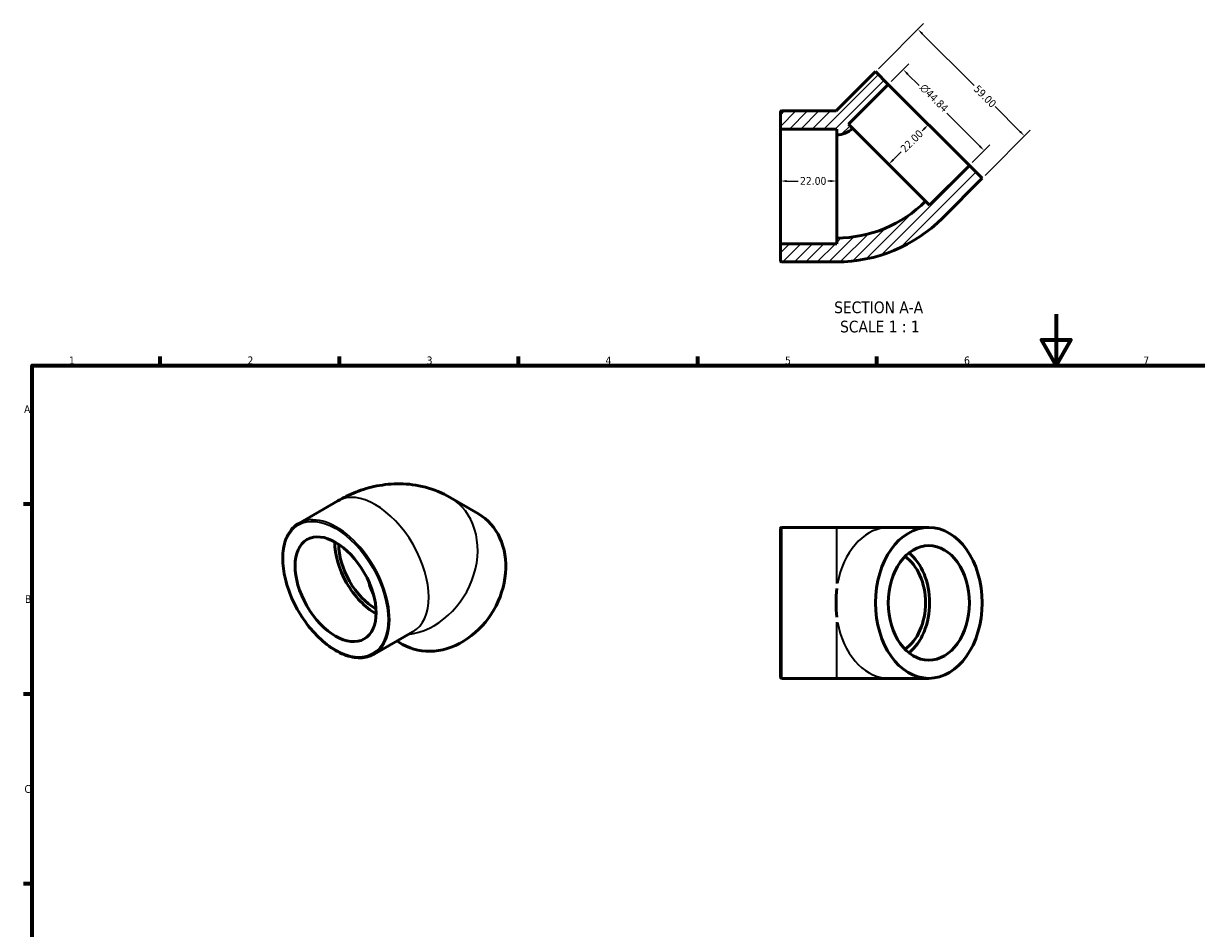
# Model space of a CAD drawing. Header units: millimetres. Extents: x 0 to 906, y 0 to 708.
# Tile 2 of 3: x 17 to 475, y 354 to 708. Entities that reach past the tile are written whole.
import ezdxf

# ---------------------------------------------------------------- set-up
doc = ezdxf.new("R2010")
doc.units = ezdxf.units.MM
for name, color, linetype, lineweight in [('Border (ANSI)', 7, 'Continuous', 70), ('Dimension (ANSI)', 7, 'Continuous', 25), ('Hatch (ANSI)', 7, 'Continuous', 18), ('Symbol (ANSI)', 7, 'Continuous', 25), ('Visible (ANSI)', 7, 'Continuous', 50), ('Visible Narrow (ANSI)', 7, 'Continuous', 35)]:
    doc.layers.add(name, color=color, linetype=linetype, lineweight=lineweight)
doc.styles.add('Label Text (ANSI)', font='tahoma.ttf')
doc.styles.add('Note Text (ANSI)', font='tahoma.ttf')
doc.dimstyles.new('Default - mm (ANSI)', dxfattribs={"dimtxt": 3.048, "dimasz": 2.5, "dimexe": 3.175, "dimexo": 1.6002, "dimgap": 0.8, "dimtad": 0, "dimtoh": 1, "dimrnd": 1e-08, "dimzin": 4, "dimdsep": 46, "dimtxsty": 'Note Text (ANSI)', "dimcen": 0.09, "dimdle": 10, "dimclrd": 256, "dimclre": 256, "dimclrt": 256, "dimadec": 1, "dimazin": 1, "dimtfac": 1, "dimtofl": 0, "dimtmove": 0, "dimatfit": 3, "dimfxl": 1, "dimtolj": 1, "dimtzin": 4, "dimlwd": -1, "dimlwe": -1, "dimarcsym": 0})

# ---------------------------------------------------------------- blocks, each defined once
blk = doc.blocks.new('Borders Default Border')
at = {"layer": 'Border (ANSI)'}
for p, q in [((70.08, 574), (70.08, 577.45)), ((140.17, 574), (140.17, 577.45)), ((210.25, 574), (210.25, 577.45)), ((280.33, 574), (280.33, 577.45)), ((350.42, 574), (350.42, 577.45)), ((20, 519.75), (16.55, 519.75)), ((20, 445.5), (16.55, 445.5)), ((20, 371.25), (16.55, 371.25))]:
    blk.add_line(p, q, dxfattribs=at)
at = {"layer": 'Border (ANSI)', "flags": 128}
for points in [[(420.5, 594), (420.5, 574), (414.73, 584), (426.27, 584), (420.5, 574)], [(20, 20), (20, 574), (821, 574), (821, 20), (20, 20)]]:
    blk.add_lwpolyline(points, dxfattribs=at)
at = {"layer": 'Border (ANSI)', "char_height": 3.05, "attachment_point": 7, "style": 'Note Text (ANSI)'}
for s, insert in [('1', (34.35, 574.4)), ('2', (104.2, 574.4)), ('3', (174.26, 574.34)), ('4', (244.23, 574.4)), ('5', (314.48, 574.34)), ('6', (384.49, 574.34)), ('7', (454.6, 574.4)), ('A', (16.78, 555.35)), ('B', (17.15, 481.1)), ('C', (16.95, 406.8))]:
    blk.add_mtext(s, dxfattribs=dict(at, insert=insert))
blk = doc.blocks.new('*D7')
at = {"layer": 'Defpoints', "color": 0, "transparency": 16777216}
for p in [(312.66, 643.95), (334.66, 646.04), (334.66, 643.95)]:
    blk.add_point(p, dxfattribs=at)
at = {"layer": 'Dimension (ANSI)', "transparency": 16777216}
for p, q in [((315.16, 646.04), (319.53, 646.04)), ((332.16, 646.04), (331.16, 646.04))]:
    blk.add_line(p, q, dxfattribs=at)
for points in [[(315.16, 646.46), (315.16, 645.62), (312.66, 646.04)], [(332.16, 646.46), (332.16, 645.62), (334.66, 646.04)]]:
    blk.add_solid(points, dxfattribs=at)
at = {"layer": 'Dimension (ANSI)', "transparency": 16777216, "insert": (320.33, 647.63), "char_height": 3.048, "attachment_point": 1, "style": 'Note Text (ANSI)'}
blk.add_mtext('\\A1;22.00', dxfattribs=at)
blk = doc.blocks.new('*D8')
at = {"layer": 'Defpoints', "color": 0, "transparency": 16777216}
for p in [(370.55, 668.14), (370.7, 667.99), (355.14, 652.43)]:
    blk.add_point(p, dxfattribs=at)
at = {"layer": 'Dimension (ANSI)', "transparency": 16777216}
for p, q in [((368.79, 666.37), (368.08, 665.67)), ((356.76, 654.35), (359.86, 657.44))]:
    blk.add_line(p, q, dxfattribs=at)
for points in [[(368.49, 666.66), (369.08, 666.07), (370.55, 668.14)], [(356.47, 654.64), (357.06, 654.05), (355, 652.58)]]:
    blk.add_solid(points, dxfattribs=at)
at = {"layer": 'Dimension (ANSI)', "transparency": 16777216, "insert": (359.3, 659.13), "char_height": 3.048, "attachment_point": 1, "rotation": 45, "style": 'Note Text (ANSI)'}
blk.add_mtext('\\A1;22.00', dxfattribs=at)
blk = doc.blocks.new('*D9')
at = {"layer": 'Defpoints', "color": 0, "transparency": 16777216}
for p in [(360.65, 689.66), (354.84, 683.85), (386.55, 652.13)]:
    blk.add_point(p, dxfattribs=at)
at = {"layer": 'Dimension (ANSI)', "transparency": 16777216}
for p, q in [((355.98, 684.98), (362.9, 691.9)), ((362.42, 687.89), (366.96, 683.35)), ((390.6, 659.71), (377.71, 672.6)), ((387.69, 653.27), (394.61, 660.19))]:
    blk.add_line(p, q, dxfattribs=at)
for points in [[(362.72, 688.18), (362.13, 687.59), (360.65, 689.66)], [(390.89, 660.01), (390.3, 659.42), (392.36, 657.95)]]:
    blk.add_solid(points, dxfattribs=at)
at = {"layer": 'Dimension (ANSI)', "transparency": 16777216, "insert": (369.14, 684.41), "char_height": 3.048, "attachment_point": 1, "rotation": 315, "style": 'Note Text (ANSI)'}
blk.add_mtext('\\A1;\\fAIGDT|b0|i0;\\H3.0480;\\ln\\fTahoma|b0|i0;\\H3.0480;44.84', dxfattribs=at)
blk = doc.blocks.new('*D10')
at = {"layer": 'Defpoints', "color": 0, "transparency": 16777216}
for p in [(349.84, 688.85), (408.12, 663.69), (391.56, 647.13)]:
    blk.add_point(p, dxfattribs=at)
at = {"layer": 'Dimension (ANSI)', "transparency": 16777216}
for p, q in [((350.97, 689.98), (368.64, 707.65)), ((368.16, 703.64), (388.46, 683.34)), ((406.35, 665.45), (396.66, 675.14)), ((392.69, 648.26), (410.36, 665.93))]:
    blk.add_line(p, q, dxfattribs=at)
for points in [[(368.46, 703.93), (367.87, 703.34), (366.4, 705.41)], [(406.64, 665.75), (406.05, 665.16), (408.12, 663.69)]]:
    blk.add_solid(points, dxfattribs=at)
at = {"layer": 'Dimension (ANSI)', "transparency": 16777216, "insert": (390.15, 683.9), "char_height": 3.048, "attachment_point": 1, "rotation": 315, "style": 'Note Text (ANSI)'}
blk.add_mtext('\\A1;59.00', dxfattribs=at)

msp = doc.modelspace()

# ---------------------------------------------------------------- hatches: boundary and pattern name
at = {"layer": 'Hatch (ANSI)'}
h = msp.add_hatch(dxfattribs=at)
h.set_pattern_fill('ANSI31', color=256, scale=25.4, style=0)
h.set_pattern_definition([(45, (0, 0), (-2.245064, 2.245064), [])])
edge = h.paths.add_edge_path()
edge.add_ellipse((313.106, 614.897), major_axis=(-0.448, 0), ratio=1, start_angle=0, end_angle=90)
edge.add_line((313.106, 614.448), (334.658, 614.448))
edge.add_ellipse((334.658, 672.919), major_axis=(0, -58.471), ratio=1, start_angle=0, end_angle=45)
edge.add_line((376.003, 631.574), (391.559, 647.13))
edge.add_line((391.559, 647.13), (386.554, 652.135))
edge.add_line((386.554, 652.135), (370.998, 636.578))
edge.add_line((370.998, 636.578), (369.413, 638.164))
edge.add_ellipse((334.658, 672.919), major_axis=(34.755, -34.755), ratio=1, start_angle=315, end_angle=360, ccw=False)
edge.add_line((334.658, 623.768), (334.658, 621.526))
edge.add_line((334.658, 621.526), (312.658, 621.526))
edge.add_line((312.658, 621.526), (312.658, 614.897))
edge = h.paths.add_edge_path()
edge.add_ellipse((313.106, 673), major_axis=(0, 0.448), ratio=1, start_angle=0, end_angle=90)
edge.add_line((312.658, 673), (312.658, 666.371))
edge.add_line((312.658, 666.371), (334.658, 666.371))
edge.add_line((334.658, 666.371), (334.658, 664.129))
edge.add_ellipse((334.658, 672.919), major_axis=(0, -8.79), ratio=1, start_angle=0, end_angle=45)
edge.add_line((340.873, 666.703), (339.288, 668.289))
edge.add_line((339.288, 668.289), (354.844, 683.845))
edge.add_line((354.844, 683.845), (349.84, 688.85))
edge.add_line((349.84, 688.85), (334.438, 673.448))
edge.add_line((334.438, 673.448), (313.106, 673.448))

# ---------------------------------------------------------------- linework, layer by layer
at = {"layer": 'Visible (ANSI)'}
for p, q in [((349.84, 688.85), (334.438, 673.448)), ((354.844, 683.845), (349.84, 688.85)), ((339.288, 668.289), (354.844, 683.845)), ((354.844, 683.845), (386.554, 652.135)), ((312.658, 673), (312.658, 666.371)), ((334.438, 673.448), (313.106, 673.448)), ((312.658, 666.371), (334.658, 666.371)), ((312.658, 621.526), (312.658, 666.371)), ((334.658, 666.371), (334.658, 664.129)), ((340.873, 666.703), (339.288, 668.289)), ((340.873, 666.703), (369.413, 638.164)), ((334.658, 623.768), (334.658, 664.129)), ((386.554, 652.135), (370.998, 636.578)), ((391.559, 647.13), (386.554, 652.135)), ((376.003, 631.574), (391.559, 647.13)), ((370.998, 636.578), (369.413, 638.164)), ((334.658, 621.526), (312.658, 621.526)), ((312.658, 621.526), (312.658, 614.897)), ((334.658, 623.768), (334.658, 621.526)), ((313.106, 614.448), (334.658, 614.448)), ((124.239, 512.21), (139.478, 520.986)), ((194.492, 515.957), (183.492, 522.341)), ((312.658, 452.085), (312.658, 510.188)), ((313.106, 510.637), (334.658, 510.637)), ((355.143, 510.637), (334.658, 510.637)), ((370.699, 510.637), (355.143, 510.637)), ((153.682, 461.082), (168.921, 469.857)), ((164.878, 464.928), (162.628, 466.233)), ((313.106, 451.637), (334.658, 451.637)), ((334.658, 451.637), (355.143, 451.637)), ((370.699, 451.637), (355.143, 451.637))]:
    msp.add_line(p, q, dxfattribs=at)
for centre, radius, start, end in [((313.106, 673), 0.448, 90, 180), ((334.658, 672.919), 8.79, 270, 315), ((334.658, 672.919), 49.151, 270, 315), ((334.658, 672.919), 58.471, 270, 315), ((313.106, 614.897), 0.448, 180, 270), ((313.106, 510.188), 0.448, 90, 180), ((313.106, 452.085), 0.448, 180, 270)]:
    msp.add_arc(centre, radius, start, end, dxfattribs=at)
for centre, major_axis, ratio, start_param, end_param in [((179.685, 490.442), (-14.807, -25.515), 0.8159693, 0, 3.1415927), ((154.2, 495.422), (-11.19, 19.431), 0.5780931, 0.7648729, 2.3767198), ((154.2, 495.422), (-10.071, 17.488), 0.5780931, 0.7658699, 2.3757228), ((355.143, 481.137), (0, -22.423), 0.7071068, 0.5127537, 2.628839), ((355.143, 481.137), (0, -20.18), 0.7071068, 0.4528218, 2.6887708), ((168.685, 496.826), (-10.129, -17.454), 0.8159693, 5.5376951, 5.8381025), ((346.658, 481.137), (0, 29.5), 0.4142136, 1.3810546, 1.7605381)]:
    msp.add_ellipse(centre, major_axis=major_axis, ratio=ratio, start_param=start_param, end_param=end_param, dxfattribs=at)
for centre, major_axis, ratio in [((138.643, 486.463), (11.19, -19.431), 0.5780931), ((370.699, 481.137), (0, 29.5), 0.7071068), ((370.699, 481.137), (0, 22.422), 0.7071068)]:
    msp.add_ellipse(centre, major_axis=major_axis, ratio=ratio, dxfattribs=at)
for points, knots in [([(139.478, 520.986), (141.713, 522.273), (144.085, 523.438), (149.156, 525.429), (151.858, 526.257), (157.621, 527.411), (160.686, 527.735), (167.095, 527.651), (170.441, 527.234), (177.109, 525.473), (180.422, 524.122), (183.492, 522.341)], [4.71238898, 4.71238898, 4.71238898, 4.71238898, 4.86946861, 4.86946861, 5.02654825, 5.02654825, 5.18362788, 5.18362788, 5.34070751, 5.34070751, 5.49778714, 5.49778714, 5.49778714, 5.49778714]), ([(153.682, 461.082), (152.105, 460.174), (150.284, 459.695), (146.32, 459.634), (144.173, 460.067), (139.758, 461.807), (137.489, 463.129), (133.079, 466.525), (130.939, 468.599), (127.004, 473.285), (125.21, 475.894), (122.145, 481.388), (120.875, 484.27), (118.986, 490.022), (118.368, 492.89), (117.85, 498.328), (117.952, 500.897), (118.878, 505.47), (119.701, 507.477), (121.783, 510.401), (122.925, 511.453), (124.239, 512.21)], [2.3581282, 2.3581282, 2.3581282, 2.3581282, 2.668793, 2.668793, 2.9858194, 2.9858194, 3.3079463, 3.3079463, 3.6304339, 3.6304339, 3.9524899, 3.9524899, 4.2743837, 4.2743837, 4.5964929, 4.5964929, 4.9190311, 4.9190311, 5.2408321, 5.2408321, 5.4997209, 5.4997209, 5.4997209, 5.4997209])]:
    msp.add_open_spline(points, degree=3, knots=knots, dxfattribs=at)
at = {"layer": 'Visible Narrow (ANSI)'}
for p, q in [((313.106, 510.273), (313.106, 452)), ((334.658, 488.686), (334.658, 510.566)), ((334.658, 451.707), (334.658, 473.587))]:
    msp.add_line(p, q, dxfattribs=at)
for centre, major_axis, ratio, start_param, end_param in [((154.2, 495.422), (-14.721, 25.564), 0.5780931, 3.1415927, 6.2831853), ((168.685, 496.826), (14.807, 25.515), 0.8159693, 3.695062, 6.2831853), ((138.96, 486.646), (14.721, -25.564), 0.5780931, 0, 3.1415927), ((355.143, 481.137), (0, 29.5), 0.7071068, 0.0690527, 1.3120018), ((355.143, 481.137), (0, -29.5), 0.7071068, 4.9711835, 6.2141326)]:
    msp.add_ellipse(centre, major_axis=major_axis, ratio=ratio, start_param=start_param, end_param=end_param, dxfattribs=at)
msp.add_ellipse((138.643, 486.463), major_axis=(14.498, -25.176), ratio=0.5780931, dxfattribs=at)

# ---------------------------------------------------------------- block references
msp.add_blockref('Borders Default Border', (0, 0))

# ---------------------------------------------------------------- texts
at = {"layer": 'Symbol (ANSI)', "char_height": 4.572, "attachment_point": 7, "style": 'Label Text (ANSI)'}
for s, insert in [('SECTION A-A', (333.684, 594.307)), ('SCALE 1 : 1', (336.003, 586.794))]:
    msp.add_mtext(s, dxfattribs=dict(at, insert=insert))

# ---------------------------------------------------------------- dimensions: what is measured, and where the dimension line sits
at = {"layer": 'Dimension (ANSI)'}
for base, p1, p2, angle, override, picture, middle in [((408.116, 663.687), (349.84, 688.85), (391.559, 647.13), 135, {"dimtoh": 0, "dimdec": 2, "dimtp": 0, "dimtm": 0, "dimtdec": 2, "dimatfit": 1}, '*D10', (392.559, 679.243)), ((370.553, 668.136), (355.143, 652.434), (370.699, 667.99), 45, {"dimtoh": 0, "dimdec": 2, "dimse1": 1, "dimse2": 1, "dimtp": 0, "dimtm": 0, "dimtdec": 2, "dimatfit": 1}, '*D8', (363.971, 661.553)), ((334.658, 646.04), (312.658, 643.948), (334.658, 643.948), 180, {"dimtoh": 0, "dimdec": 2, "dimse1": 1, "dimse2": 1, "dimtp": 0, "dimtm": 0, "dimtdec": 2, "dimatfit": 1}, '*D7', (325.348, 646.04))]:
    dim = msp.add_linear_dim(base=base, p1=p1, p2=p2, angle=angle, dimstyle='Default - mm (ANSI)', override=override, dxfattribs=at)
    dim.commit()
    dim.dimension.update_dxf_attribs({"geometry": picture, "text_midpoint": middle, "dimtype": 160})
dim = msp.add_linear_dim(base=(360.655, 689.655), p1=(386.554, 652.135), p2=(354.844, 683.845), angle=315, text='\\fAIGDT|b0|i0;\\H3.0480;\\ln\\fTahoma|b0|i0;\\H3.0480;<>', dimstyle='Default - mm (ANSI)', override={"dimtoh": 0, "dimdec": 2, "dimtp": 0, "dimtm": 0, "dimtdec": 2, "dimatfit": 1}, dxfattribs=at)
dim.commit()
dim.dimension.update_dxf_attribs({"geometry": '*D9', "text_midpoint": (372.334, 677.976), "dimtype": 160})

doc.saveas('drawing.dxf')
